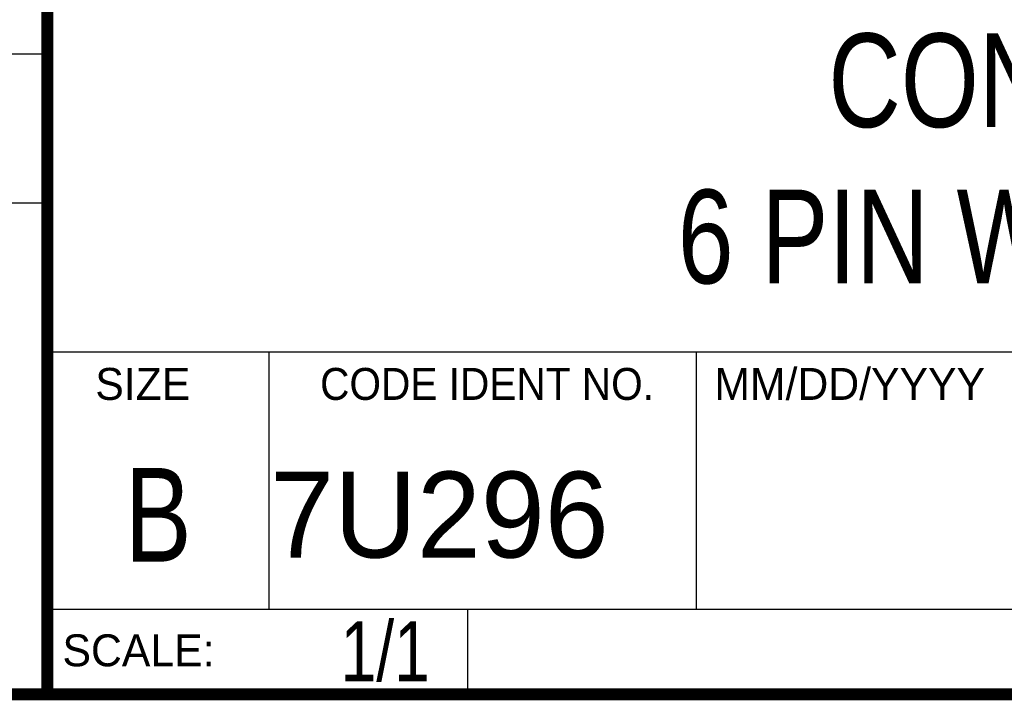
# Model space of a CAD drawing. Header units: inches. Extents: x 0.2 to 16.8, y 0.1 to 10.8.
# Tile 4 of 10: x 13 to 14.7, y 0.2 to 1.4. Entities that reach past the tile are written whole.
import ezdxf
from ezdxf.enums import TextEntityAlignment as Align

# ---------------------------------------------------------------- set-up
doc = ezdxf.new("R2010")
doc.units = ezdxf.units.IN
doc.header["$LTSCALE"] = 0.935
doc.header["$MEASUREMENT"] = 0
doc.layers.get('0').update_dxf_attribs({"linetype": 'CONTINUOUS'})
doc.styles.get("Standard").update_dxf_attribs({"font": 'txt', "width": 0.8})

msp = doc.modelspace()

# ---------------------------------------------------------------- linework, layer by layer
at = {"color": 2, "linetype": 'CONTINUOUS'}
for p, q in [((13.0652, 1.9695), (13.0652, 0.2605)), ((11.482, 1.3265), (13.0653, 1.3265)), ((13.0653, 1.0776), (11.482, 1.0776)), ((13.0652, 0.8295), (16.745, 0.8295)), ((13.434, 0.8295), (13.434, 0.4005)), ((14.146, 0.8295), (14.146, 0.4005)), ((13.0652, 0.4005), (16.745, 0.4005)), ((13.765, 0.4005), (13.765, 0.2605)), ((13.0652, 0.2605), (16.745, 0.2605))]:
    msp.add_line(p, q, dxfattribs=at)
at = {"color": 7, "linetype": 'CONTINUOUS', "const_width": 0.02}
for points in [[(13.0653, 1.9707), (13.0653, 0.2586)], [(0.25, 0.2586), (16.75, 0.2586)]]:
    msp.add_lwpolyline(points, dxfattribs=at)

# ---------------------------------------------------------------- texts
at = {"color": 2, "linetype": 'CONTINUOUS'}
for s, p in [('MM/DD/YYYY', (14.1765, 0.7494)), ('SIZE', (13.1451, 0.7494)), ('SCALE:', (13.0904, 0.3053))]:
    msp.add_text(s, height=0.05325, dxfattribs=at).set_placement(p)
at = {"color": 2, "linetype": 'CONTINUOUS', "width": 0.95}
msp.add_text('CODE IDENT NO.', height=0.053254, dxfattribs=at).set_placement((13.7978, 0.7494), align=Align.CENTER)
at = {"color": 7, "linetype": 'CONTINUOUS', "width": 0.8}
msp.add_text('B', height=0.1562, dxfattribs=at).set_placement((13.2497, 0.4798), align=Align.CENTER)
at = {"color": 7, "linetype": 'CONTINUOUS'}
msp.add_text('7U296', height=0.14316, dxfattribs=at).set_placement((13.4363, 0.4866))
at = {"color": 7, "linetype": 'CONTINUOUS', "width": 0.8}
msp.add_text('1/1', height=0.1, dxfattribs=at).set_placement((13.7025, 0.2805), align=Align.RIGHT)
at = {"color": 7, "linetype": 'CONTINUOUS', "insert": (14.9051, 1.3603), "char_height": 0.15625, "width": 2, "attachment_point": 2}
msp.add_mtext('CONNECTOR\\P6 PIN WEIDMULLER', dxfattribs=at)

doc.saveas('drawing.dxf')
